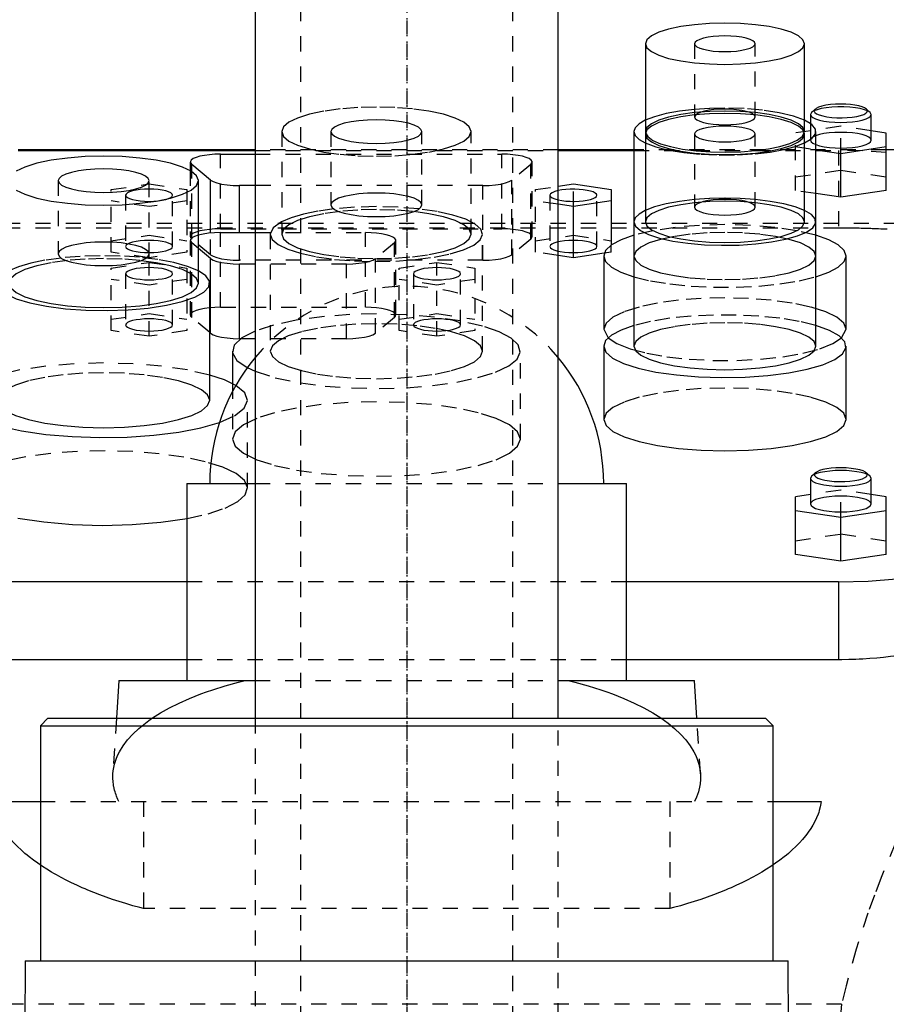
# Model space of a CAD drawing. Extents: x -105 to 105, y -97 to 359.
# Tile 7 of 9: x -26 to 32, y 194 to 259. Entities that reach past the tile are written whole.
import ezdxf

# ---------------------------------------------------------------- set-up
doc = ezdxf.new("R2010")
doc.units = 0
doc.linetypes.add('CENTER', pattern=[1.5, 0.45, -0.5, 0.05, -0.5])
doc.linetypes.add('DASHED', pattern=[2, 1, -1])
for name, color, linetype in [('AM_0', 7, 'CONTINUOUS'), ('AM_3', 7, 'DASHED'), ('AM_7', 7, 'CENTER')]:
    doc.layers.add(name, color=color, linetype=linetype)

msp = doc.modelspace()

# ---------------------------------------------------------------- linework, layer by layer
at = {"layer": 'AM_0', "color": 7, "linetype": 'CONTINUOUS'}
for p, q in [((-10, 296.5), (-10, 212.5)), ((10, 212.5), (10, 296.5)), ((15.75, 257.006), (15.75, 251.21)), ((26.25, 251.21), (26.25, 257.006)), ((26.723, 252.474), (26.65, 252.335)), ((26.65, 252.335), (26.65, 251.733)), ((26.964, 252.698), (26.723, 252.474)), ((30.577, 252.474), (30.336, 252.698)), ((30.65, 252.335), (30.577, 252.474)), ((30.65, 250.645), (30.65, 252.335)), ((15, 251.21), (15, 237.047)), ((15.75, 251.21), (15.759, 251.133)), ((15.75, 251.053), (15.75, 245.258)), ((26.241, 251.133), (26.25, 251.21)), ((26.25, 245.258), (26.25, 251.053)), ((27, 237.047), (27, 251.21)), ((31.65, 251.116), (30.65, 251.265)), ((31.65, 247.322), (31.65, 251.116)), ((28.65, 249.771), (31.65, 250.219)), ((-10, 250), (-25.65, 250)), ((-25.65, 249.97), (-10, 249.97)), ((-12.28, 249.72), (-10, 249.72)), ((15, 250), (10, 250)), ((10, 249.97), (15, 249.97)), ((27, 250.018), (28.65, 249.771)), ((28.65, 246.874), (28.65, 249.771)), ((39.86, 250), (31.65, 250)), ((-14.28, 249.202), (-14.28, 248.624)), ((-14.189, 248.568), (-14.189, 249.048)), ((-12.939, 248.013), (-14.189, 249.048)), ((-13.75, 241.211), (-13.75, 247.973)), ((-12.939, 244.515), (-12.939, 248.013)), ((-11.03, 244.544), (-11.03, 247.649)), ((-10, 247.649), (-11.03, 247.649)), ((10, 247.607), (11, 247.757)), ((11, 247.757), (13.5, 247.383)), ((13.5, 247.383), (13.5, 243.721)), ((28.65, 246.874), (27, 247.12)), ((31.65, 247.322), (28.65, 246.874)), ((11, 246.263), (10, 246.412)), ((13.5, 246.636), (11, 246.263)), ((11, 242.882), (11, 246.263)), ((-12.28, 244.544), (-10, 244.544)), ((-12.939, 242.836), (-13.75, 243.508)), ((11, 242.882), (10, 243.031)), ((13.032, 243.186), (11, 242.882)), ((13, 243), (13, 238.171)), ((29, 238.171), (29, 243)), ((-12.939, 237.91), (-12.939, 242.836)), ((-11.03, 237.547), (-11.03, 242.473)), ((-10, 242.473), (-11.03, 242.473)), ((-13, 233.484), (-13, 241.211)), ((-12.939, 237.91), (-13, 237.961)), ((13, 238.171), (13.297, 237.612)), ((28.703, 237.612), (29, 238.171)), ((-10.946, 237.547), (-11.03, 237.547)), ((-11.5, 236.719), (-11.5, 234.582)), ((13, 237.047), (13, 232.218)), ((29, 232.218), (29, 237.047)), ((26.723, 228.468), (26.65, 228.329)), ((26.65, 228.329), (26.65, 226.639)), ((26.964, 228.692), (26.723, 228.468)), ((30.577, 228.468), (30.336, 228.692)), ((30.65, 228.329), (30.577, 228.468)), ((30.65, 226.639), (30.65, 228.329)), ((-14.5, 228), (-14.5, 215)), ((-14.5, 228), (-10.009, 228)), ((10.009, 228), (14.5, 228)), ((14.5, 215), (14.5, 228)), ((26.65, 227.26), (25.65, 227.11)), ((25.65, 223.316), (25.65, 227.11)), ((31.65, 227.11), (30.65, 227.26)), ((31.65, 223.316), (31.65, 227.11)), ((25.65, 226.214), (28.65, 225.766)), ((28.65, 225.766), (31.65, 226.214)), ((28.65, 222.868), (28.65, 225.766)), ((28.65, 222.868), (25.65, 223.316)), ((31.65, 223.316), (28.65, 222.868)), ((-14.5, 221.5), (-28.5, 221.5)), ((28.5, 221.5), (14.5, 221.5)), ((28.5, 221.5), (28.5, 216.359)), ((-14.5, 216.359), (-28.5, 216.359)), ((28.5, 216.359), (14.5, 216.359)), ((-19, 215), (-19.156, 212.5)), ((-19, 215), (-10.011, 215)), ((10.011, 215), (19, 215)), ((19.156, 212.5), (19, 215)), ((-23.675, 212.5), (-24.175, 212)), ((-23.675, 212.5), (23.675, 212.5)), ((24.175, 212), (23.675, 212.5)), ((-24.175, 212), (-24.175, 196.5)), ((-24.175, 212), (24.175, 212)), ((24.175, 196.5), (24.175, 212)), ((-27.357, 207), (-24.189, 207)), ((24.189, 207), (27.357, 207)), ((-25.175, 196.5), (-25.431, 160.873)), ((-25.175, 196.5), (25.175, 196.5)), ((25.431, 160.873), (25.175, 196.5))]:
    msp.add_line(p, q, dxfattribs=at)
for points in [[(21, 258.365), (19.976, 258.339), (18.991, 258.261), (18.083, 258.136), (17.288, 257.967), (16.635, 257.761), (16.15, 257.526), (15.851, 257.271), (15.75, 257.006)], [(15.75, 257.006), (15.851, 256.741), (16.15, 256.486), (16.635, 256.251), (17.288, 256.045), (18.083, 255.876), (18.991, 255.751), (19.976, 255.673), (21, 255.647), (22.024, 255.673), (23.009, 255.751), (23.917, 255.876), (24.712, 256.045), (25.365, 256.251), (25.85, 256.486), (26.149, 256.741), (26.25, 257.006), (26.149, 257.271), (25.85, 257.526), (25.365, 257.761), (24.712, 257.967), (23.917, 258.136), (23.009, 258.261), (22.024, 258.339), (21, 258.365)], [(21, 257.524), (20.61, 257.514), (20.235, 257.484), (19.889, 257.436), (19.586, 257.372), (19.337, 257.294), (19.152, 257.204), (19.038, 257.107), (19, 257.006)], [(19, 257.006), (19.038, 256.905), (19.152, 256.808), (19.337, 256.718), (19.586, 256.64), (19.889, 256.576), (20.235, 256.528), (20.61, 256.498), (21, 256.488), (21.39, 256.498), (21.765, 256.528), (22.111, 256.576), (22.414, 256.64), (22.663, 256.718), (22.848, 256.808), (22.962, 256.905), (23, 257.006), (22.962, 257.107), (22.848, 257.204), (22.663, 257.294), (22.414, 257.372), (22.111, 257.436), (21.765, 257.484), (21.39, 257.514), (21, 257.524)], [(28.65, 253.029), (28.303, 253.02), (27.971, 252.994), (27.665, 252.951), (27.398, 252.893), (27.181, 252.822), (27.021, 252.742), (26.927, 252.655), (26.901, 252.566), (26.943, 252.476), (27.054, 252.391), (27.228, 252.312), (27.458, 252.245), (27.735, 252.19), (28.049, 252.151), (28.386, 252.129), (28.734, 252.124), (29.078, 252.137), (29.406, 252.168), (29.703, 252.215), (29.959, 252.276), (30.163, 252.349), (30.307, 252.431), (30.386, 252.519), (30.395, 252.609), (30.336, 252.698)], [(30.336, 252.698), (30.22, 252.776), (30.051, 252.848), (29.833, 252.91), (29.575, 252.961), (29.285, 252.998), (28.973, 253.022), (28.65, 253.029)], [(21, 252.412), (19.976, 252.386), (18.991, 252.309), (18.083, 252.183), (17.288, 252.014), (16.635, 251.808), (16.15, 251.573), (15.851, 251.318), (15.75, 251.053)], [(15.75, 251.053), (15.851, 250.788), (16.15, 250.533), (16.635, 250.298), (17.288, 250.092), (18.083, 249.923), (18.991, 249.798), (19.976, 249.72), (21, 249.694), (22.024, 249.72), (23.009, 249.798), (23.917, 249.923), (24.712, 250.092), (25.365, 250.298), (25.85, 250.533), (26.149, 250.788), (26.25, 251.053), (26.149, 251.318), (25.85, 251.573), (25.365, 251.808), (24.712, 252.014), (23.917, 252.183), (23.009, 252.309), (22.024, 252.386), (21, 252.412)], [(26.65, 252.335), (26.688, 252.234), (26.802, 252.137), (26.987, 252.047), (27.236, 251.969), (27.539, 251.904), (27.885, 251.857), (28.26, 251.827), (28.65, 251.817), (29.04, 251.827), (29.415, 251.857), (29.761, 251.904), (30.064, 251.969), (30.313, 252.047), (30.498, 252.137), (30.612, 252.234), (30.65, 252.335)], [(15.748, 251.961), (15.336, 251.723), (15.085, 251.47), (15, 251.21)], [(21, 251.571), (20.61, 251.561), (20.235, 251.531), (19.889, 251.484), (19.586, 251.419), (19.337, 251.341), (19.152, 251.251), (19.038, 251.154), (19, 251.053), (19.038, 250.952), (19.152, 250.855), (19.337, 250.766), (19.586, 250.687), (19.889, 250.623), (20.235, 250.575), (20.61, 250.545), (21, 250.536), (21.39, 250.545), (21.765, 250.575), (22.111, 250.623), (22.414, 250.687), (22.663, 250.766), (22.848, 250.855), (22.962, 250.952), (23, 251.053)], [(23, 251.053), (22.962, 251.154), (22.848, 251.251), (22.663, 251.341), (22.414, 251.419), (22.111, 251.484), (21.765, 251.531), (21.39, 251.561), (21, 251.571)], [(26.252, 250.46), (26.727, 250.747), (26.969, 251.054), (26.969, 251.367), (26.727, 251.673), (26.252, 251.961)], [(15, 251.21), (15.085, 250.95), (15.336, 250.698), (15.748, 250.46)], [(26.999, 250.352), (27.25, 250.275), (27.554, 250.211), (27.9, 250.165), (28.275, 250.136), (28.664, 250.127), (29.052, 250.137), (29.425, 250.167), (29.768, 250.215), (30.069, 250.28), (30.316, 250.358), (30.499, 250.447), (30.612, 250.544), (30.65, 250.645)], [(-25.774, 247.354), (-25.197, 247.074), (-24.419, 246.829), (-23.472, 246.628), (-22.392, 246.478), (-21.219, 246.386), (-20, 246.355), (-18.781, 246.386), (-17.608, 246.478), (-16.528, 246.628), (-15.581, 246.829), (-14.803, 247.074), (-14.226, 247.354), (-13.87, 247.657), (-13.75, 247.973), (-13.87, 248.288), (-14.226, 248.592), (-14.803, 248.871), (-15.581, 249.117), (-16.528, 249.318), (-17.608, 249.467), (-18.781, 249.559), (-20, 249.59), (-21.219, 249.559), (-22.392, 249.467), (-23.472, 249.318), (-24.419, 249.117), (-25.197, 248.871), (-25.774, 248.592)], [(-12.28, 249.72), (-12.652, 249.711), (-13.012, 249.684), (-13.346, 249.64), (-13.642, 249.581), (-13.891, 249.509), (-14.083, 249.426), (-14.213, 249.335), (-14.274, 249.239), (-14.266, 249.143), (-14.189, 249.048)], [(-12.939, 248.013), (-12.771, 247.912), (-12.526, 247.824), (-12.214, 247.75), (-11.85, 247.695), (-11.449, 247.661), (-11.03, 247.649)], [(12.55, 247.01), (12.522, 247.085), (12.44, 247.158), (12.307, 247.226), (12.126, 247.285), (11.906, 247.335), (11.653, 247.374), (11.376, 247.399), (11.086, 247.41), (10.794, 247.407), (10.508, 247.39), (10.24, 247.359), (9.999, 247.316)], [(9.999, 246.703), (10.24, 246.66), (10.508, 246.629), (10.794, 246.612), (11.086, 246.609), (11.376, 246.621), (11.653, 246.646), (11.906, 246.684), (12.126, 246.734), (12.307, 246.794), (12.44, 246.861), (12.522, 246.934), (12.55, 247.01)], [(15.748, 246.008), (15.336, 245.77), (15.085, 245.518), (15, 245.258)], [(15, 245.258), (15.11, 244.961), (15.437, 244.676), (15.967, 244.412), (16.683, 244.179), (17.556, 243.986), (18.557, 243.839), (19.647, 243.745), (20.787, 243.706), (21.934, 243.724), (23.047, 243.798), (24.085, 243.926), (25.01, 244.103), (25.788, 244.322), (26.39, 244.575), (26.794, 244.854), (26.985, 245.147), (26.956, 245.445), (26.709, 245.735), (26.252, 246.008)], [(15.75, 245.258), (15.851, 244.993), (16.15, 244.738), (16.635, 244.503), (17.288, 244.297), (18.083, 244.128), (18.991, 244.002), (19.976, 243.925), (21, 243.899), (22.024, 243.925), (23.009, 244.002), (23.917, 244.128), (24.712, 244.297), (25.365, 244.503), (25.85, 244.738), (26.149, 244.993), (26.25, 245.258)], [(-12.28, 244.544), (-12.69, 244.533), (-13.083, 244.5), (-13.442, 244.447), (-13.752, 244.376)], [(15, 244.37), (14.147, 244.068), (13.517, 243.732), (13.13, 243.372), (13, 243)], [(29, 243), (28.87, 243.372), (28.485, 243.731), (27.857, 244.067), (27.006, 244.368)], [(13, 243), (13.13, 242.629), (13.515, 242.269), (14.143, 241.933), (14.994, 241.632)], [(27.006, 241.632), (27.857, 241.933), (28.485, 242.269), (28.87, 242.629), (29, 243)], [(-12.939, 242.836), (-12.771, 242.736), (-12.526, 242.647), (-12.214, 242.574), (-11.85, 242.519), (-11.449, 242.485), (-11.03, 242.473)], [(-27, 241.211), (-26.86, 240.85), (-26.445, 240.504), (-25.772, 240.186), (-24.867, 239.909), (-23.768, 239.684), (-22.517, 239.521), (-21.166, 239.425), (-19.768, 239.4), (-18.38, 239.449), (-17.056, 239.568), (-15.85, 239.752), (-14.811, 239.995), (-13.979, 240.287), (-13.389, 240.616), (-13.063, 240.969), (-13.015, 241.331), (-13.247, 241.689), (-13.75, 242.027)], [(-26.25, 241.211), (-26.13, 240.896), (-25.774, 240.592), (-25.197, 240.313), (-24.419, 240.067), (-23.472, 239.866), (-22.392, 239.717), (-21.219, 239.625), (-20, 239.594), (-18.781, 239.625), (-17.608, 239.717), (-16.528, 239.866), (-15.581, 240.067), (-14.803, 240.313), (-14.226, 240.592), (-13.87, 240.896), (-13.75, 241.211)], [(-12.939, 237.91), (-12.771, 237.81), (-12.526, 237.721), (-12.214, 237.647), (-11.85, 237.592), (-11.449, 237.558), (-11.03, 237.547)], [(-10.005, 238.043), (-10.878, 237.594), (-11.38, 237.108), (-11.49, 236.606), (-11.202, 236.109), (-10.53, 235.637)], [(15, 238.417), (14.147, 238.115), (13.517, 237.779), (13.13, 237.419), (13, 237.047)], [(13, 237.047), (13.149, 236.65), (13.59, 236.267), (14.307, 235.913), (15.273, 235.602), (16.452, 235.344), (17.8, 235.15), (19.268, 235.026), (20.799, 234.977), (22.339, 235.006), (23.828, 235.11), (25.213, 235.287), (26.44, 235.529), (27.465, 235.828), (28.25, 236.172), (28.764, 236.548), (28.99, 236.943), (28.918, 237.342), (28.552, 237.731), (27.904, 238.093), (27, 238.417)], [(15, 237.047), (15.115, 236.744), (15.457, 236.453), (16.011, 236.184), (16.757, 235.949), (17.667, 235.756), (18.704, 235.613), (19.829, 235.524), (21, 235.494), (22.171, 235.524), (23.296, 235.613), (24.333, 235.756), (25.243, 235.949), (25.989, 236.184), (26.543, 236.453), (26.885, 236.744), (27, 237.047)], [(-11.278, 234.458), (-12.027, 234.821), (-13, 235.146)], [(-29.5, 233.484), (-29.324, 233.013), (-28.803, 232.559), (-27.955, 232.14), (-26.813, 231.77), (-25.418, 231.464), (-23.823, 231.233), (-22.086, 231.085), (-20.272, 231.026), (-18.447, 231.058), (-16.68, 231.18), (-15.037, 231.387), (-13.577, 231.672), (-12.355, 232.024)], [(-27, 233.484), (-26.865, 233.13), (-26.467, 232.791), (-25.82, 232.477), (-24.95, 232.203), (-23.889, 231.977), (-22.679, 231.81), (-21.366, 231.707), (-20, 231.672), (-18.634, 231.707), (-17.321, 231.81), (-16.111, 231.977), (-15.05, 232.203), (-14.18, 232.477), (-13.533, 232.791), (-13.135, 233.13), (-13, 233.484)], [(13, 232.218), (13.154, 231.814), (13.609, 231.426), (14.348, 231.068), (15.343, 230.754), (16.555, 230.496), (17.939, 230.305), (19.439, 230.187), (21, 230.147), (22.561, 230.187), (24.061, 230.305), (25.445, 230.496), (26.657, 230.754), (27.652, 231.068), (28.391, 231.426), (28.846, 231.814), (29, 232.218)], [(26.964, 228.692), (26.905, 228.603), (26.914, 228.513), (26.993, 228.426), (27.137, 228.343), (27.341, 228.27), (27.597, 228.209), (27.894, 228.162), (28.222, 228.132), (28.566, 228.118), (28.914, 228.123), (29.251, 228.146), (29.565, 228.185), (29.842, 228.239), (30.072, 228.307), (30.246, 228.385), (30.357, 228.471), (30.399, 228.56), (30.373, 228.65), (30.279, 228.737), (30.119, 228.817), (29.902, 228.887), (29.635, 228.945), (29.329, 228.988), (28.997, 229.015), (28.65, 229.024)], [(28.65, 229.024), (28.327, 229.016), (28.015, 228.993), (27.725, 228.955), (27.467, 228.905), (27.249, 228.842), (27.08, 228.771), (26.964, 228.692)], [(26.65, 228.329), (26.688, 228.228), (26.802, 228.131), (26.987, 228.042), (27.236, 227.963), (27.539, 227.899), (27.885, 227.851), (28.26, 227.822), (28.65, 227.812), (29.04, 227.822), (29.415, 227.851), (29.761, 227.899), (30.064, 227.963), (30.313, 228.042), (30.498, 228.131), (30.612, 228.228), (30.65, 228.329)], [(26.65, 226.639), (26.688, 226.538), (26.802, 226.441), (26.987, 226.351), (27.236, 226.273), (27.539, 226.209), (27.885, 226.161), (28.26, 226.131), (28.65, 226.121), (29.04, 226.131), (29.415, 226.161), (29.761, 226.209), (30.064, 226.273), (30.313, 226.351), (30.498, 226.441), (30.612, 226.538), (30.65, 226.639)], [(-25.656, 225.713), (-23.947, 225.452), (-22.065, 225.289), (-20.093, 225.23), (-18.117, 225.279), (-16.224, 225.432), (-14.495, 225.685)], [(28.5, 221.5), (30.451, 221.55), (32.327, 221.697), (34.056, 221.936), (35.571, 222.258), (36.815, 222.65), (37.739, 223.098), (38.308, 223.583), (38.5, 224.088)]]:
    msp.add_lwpolyline(points, dxfattribs=at)
msp.add_lwpolyline([(-17, 247.973), (-17.058, 248.124), (-17.228, 248.27), (-17.506, 248.404), (-17.879, 248.522), (-18.333, 248.618), (-18.852, 248.69), (-19.415, 248.734), (-20, 248.749), (-20.585, 248.734), (-21.148, 248.69), (-21.667, 248.618), (-22.121, 248.522), (-22.494, 248.404), (-22.772, 248.27), (-22.942, 248.124), (-23, 247.973), (-22.942, 247.821), (-22.772, 247.676), (-22.494, 247.541), (-22.121, 247.424), (-21.667, 247.327), (-21.148, 247.255), (-20.585, 247.211), (-20, 247.196), (-19.415, 247.211), (-18.852, 247.255), (-18.333, 247.327), (-17.879, 247.424), (-17.506, 247.541), (-17.228, 247.676), (-17.058, 247.821)], close=True, dxfattribs=at)
for points in [[(35.934, 217.5, 0), (35.78, 217.443, 0), (35.465, 217.333, 0), (35.133, 217.228, 0), (34.961, 217.176, 0), (34.783, 217.126, 0), (34.416, 217.029, 0), (34.033, 216.936, 0), (33.635, 216.85, 0), (33.223, 216.769, 0), (32.799, 216.695, 0), (32.584, 216.661, 0), (32.366, 216.628, 0), (31.923, 216.568, 0), (31.473, 216.516, 0), (31.018, 216.47, 0), (30.559, 216.433, 0), (30.098, 216.403, 0), (29.867, 216.391, 0), (29.637, 216.381, 0), (29.179, 216.367, 0), (28.725, 216.36, 0), (28.5, 216.359, 0)], [(-24.179, 202.821, 0), (-24.334, 202.928, 0), (-24.634, 203.144, 0), (-24.92, 203.364, 0), (-25.057, 203.475, 0), (-25.191, 203.587, 0), (-25.448, 203.813, 0), (-25.69, 204.042, 0), (-25.917, 204.273, 0), (-26.128, 204.507, 0), (-26.322, 204.742, 0), (-26.414, 204.86, 0), (-26.501, 204.978, 0), (-26.664, 205.216, 0), (-26.81, 205.454, 0), (-26.939, 205.693, 0), (-27.052, 205.932, 0), (-27.149, 206.171, 0), (-27.191, 206.29, 0), (-27.229, 206.409, 0), (-27.293, 206.646, 0), (-27.34, 206.882, 0), (-27.357, 207, 0)], [(27.357, 207, 0), (27.34, 206.882, 0), (27.293, 206.646, 0), (27.229, 206.409, 0), (27.191, 206.29, 0), (27.149, 206.171, 0), (27.052, 205.932, 0), (26.939, 205.693, 0), (26.81, 205.454, 0), (26.664, 205.216, 0), (26.501, 204.978, 0), (26.414, 204.86, 0), (26.322, 204.742, 0), (26.128, 204.507, 0), (25.917, 204.273, 0), (25.69, 204.042, 0), (25.448, 203.813, 0), (25.191, 203.587, 0), (25.057, 203.475, 0), (24.92, 203.364, 0), (24.634, 203.144, 0), (24.334, 202.928, 0), (24.179, 202.821, 0)]]:
    msp.add_polyline3d(points, dxfattribs=at)
for start, end in [(140.28486, 180), (0, 39.71514)]:
    msp.add_arc((0, 228), 13, start, end, dxfattribs=at)
at = {"layer": 'AM_3', "color": 6, "linetype": 'DASHED'}
for p, q in [((-7, 307.5), (-7, -77.5)), ((7, -77.5), (7, 307.5)), ((19, 257.006), (19, 252.176)), ((23, 252.176), (23, 257.006)), ((19.075, 252.317), (19, 252.176)), ((28.65, 251.564), (25.65, 251.116)), ((26.65, 251.733), (26.65, 250.645)), ((28.65, 249.771), (28.65, 251.564)), ((30.65, 251.265), (28.65, 251.564)), ((-8.25, 251.208), (-8.25, 244.446)), ((-5, 251.208), (-5, 246.378)), ((1, 246.378), (1, 251.208)), ((4.25, 244.446), (4.25, 251.208)), ((19, 251.053), (19, 246.224)), ((23, 246.224), (23, 251.053)), ((25.65, 247.322), (25.65, 251.116)), ((25.65, 250.219), (27, 250.018)), ((-12.28, 244.794), (-12.28, 249.72)), ((10, 250), (-10, 250)), ((-10, 249.97), (10, 249.97)), ((-10, 249.72), (6.28, 249.72)), ((6.28, 244.794), (6.28, 249.72)), ((31.65, 250), (15, 250)), ((15, 249.97), (28.5, 249.97)), ((28.5, 249.97), (28.5, 244.865)), ((8.189, 249.048), (6.939, 248.013)), ((8.189, 244.122), (8.189, 249.048)), ((8.28, 244.276), (8.28, 249.202)), ((-14.28, 248.624), (-14.28, 244.276)), ((-14.189, 244.122), (-14.189, 248.568)), ((25.65, 248.218), (28.65, 248.667)), ((28.65, 248.667), (31.65, 248.218)), ((-23, 247.973), (-23, 243.143)), ((-19.5, 247.383), (-17, 247.757)), ((-17, 242.882), (-17, 247.973)), ((-17, 247.757), (-14.5, 247.383)), ((5.03, 247.649), (-10, 247.649)), ((5.03, 242.723), (5.03, 247.649)), ((6.939, 243.086), (6.939, 248.013)), ((8.5, 247.383), (10, 247.607)), ((11, 246.263), (11, 247.757)), ((-19.5, 243.255), (-19.5, 247.383)), ((-18.55, 247.01), (-18.55, 243.629)), ((-15.45, 243.629), (-15.45, 247.01)), ((-14.5, 247.383), (-14.5, 243.255)), ((8.5, 243.255), (8.5, 247.383)), ((9.45, 247.01), (9.45, 243.629)), ((12.55, 243.629), (12.55, 247.01)), ((27, 247.12), (25.65, 247.322)), ((-17, 246.263), (-19.5, 246.636)), ((-14.5, 246.636), (-17, 246.263)), ((10, 246.412), (8.5, 246.636)), ((38.5, 245.15), (-38.5, 245.15)), ((-28.5, 244.865), (28.5, 244.865)), ((-19.5, 244.003), (-17, 244.376)), ((-17, 244.376), (-14.5, 244.003)), ((-12.939, 243.086), (-12.939, 244.515)), ((-12.28, 244.794), (6.28, 244.794)), ((-12.28, 239.617), (-12.28, 244.544)), ((-11.03, 242.723), (-11.03, 244.544)), ((-10, 244.544), (-2.72, 244.544)), ((-9, 244.446), (-9, 236.719)), ((-2.72, 239.617), (-2.72, 244.544)), ((5, 236.719), (5, 244.446)), ((8.5, 244.003), (11, 244.376)), ((11, 244.376), (13.5, 244.003)), ((-14.28, 244.026), (-14.28, 239.1)), ((-12.939, 243.086), (-14.189, 244.122)), ((-14.189, 238.945), (-14.189, 243.872)), ((-13.75, 243.508), (-14.189, 243.872)), ((-0.811, 243.872), (-2.061, 242.836)), ((-0.811, 238.945), (-0.811, 243.872)), ((-0.72, 239.1), (-0.72, 244.026)), ((8.189, 244.122), (6.939, 243.086)), ((13.5, 243.255), (13.5, 243.721)), ((-17, 242.882), (-19.5, 243.255)), ((-14.5, 243.255), (-17, 242.882)), ((10, 243.031), (8.5, 243.255)), ((13.5, 243.255), (13.032, 243.186)), ((-19.5, 242.207), (-17, 242.581)), ((-17, 242.581), (-14.5, 242.207)), ((-17, 237.706), (-17, 242.581)), ((5.03, 242.723), (-11.03, 242.723)), ((-3.97, 242.473), (-10, 242.473)), ((-3.97, 237.547), (-3.97, 242.473)), ((-2.061, 237.91), (-2.061, 242.836)), ((-0.5, 242.207), (2, 242.581)), ((2, 242.581), (4.5, 242.207)), ((2, 237.706), (2, 242.581)), ((-19.5, 238.079), (-19.5, 242.207)), ((-18.55, 241.833), (-18.55, 238.453)), ((-15.45, 238.453), (-15.45, 241.833)), ((-14.5, 242.207), (-14.5, 238.079)), ((-0.5, 238.079), (-0.5, 242.207)), ((0.45, 241.833), (0.45, 238.453)), ((3.55, 238.453), (3.55, 241.833)), ((4.5, 242.207), (4.5, 238.079)), ((-17, 241.086), (-19.5, 241.46)), ((-14.5, 241.46), (-17, 241.086)), ((2, 241.086), (-0.5, 241.46)), ((4.5, 241.46), (2, 241.086)), ((-19.5, 238.826), (-17, 239.2)), ((-17, 239.2), (-14.5, 238.826)), ((-12.28, 239.617), (-2.72, 239.617)), ((-0.5, 238.826), (2, 239.2)), ((2, 239.2), (4.5, 238.826)), ((-13, 237.961), (-14.189, 238.945)), ((-7.005, 238.809), (-7.295, 238.76)), ((-0.811, 238.945), (-2.061, 237.91)), ((-17, 237.706), (-19.5, 238.079)), ((-14.5, 238.079), (-17, 237.706)), ((2, 237.706), (-0.5, 238.079)), ((4.5, 238.079), (2, 237.706)), ((-3.97, 237.547), (-10.946, 237.547)), ((7.5, 230.924), (7.5, 236.719)), ((-10.53, 235.637), (-10.005, 235.395)), ((-11.5, 234.582), (-11.5, 230.924)), ((-10.5, 227.689), (-10.5, 233.484)), ((-10.009, 228), (10.009, 228)), ((28.65, 227.559), (26.65, 227.26)), ((28.65, 225.766), (28.65, 227.559)), ((30.65, 227.26), (28.65, 227.559)), ((25.65, 224.213), (28.65, 224.661)), ((28.65, 224.661), (31.65, 224.213)), ((14.5, 221.5), (-14.5, 221.5)), ((14.5, 216.359), (-14.5, 216.359)), ((-10.011, 215), (10.011, 215)), ((-19.156, 212.5), (-19.386, 208.83)), ((-10, 212.5), (-10, -25.3)), ((10, -25.3), (10, 212.5)), ((19.386, 208.83), (19.156, 212.5)), ((-24.189, 207), (24.189, 207)), ((-17.375, 207), (-17.375, 199.939)), ((17.375, 207), (17.375, 199.939)), ((17.375, 199.939), (-17.375, 199.939)), ((28.705, 193.625), (-28.705, 193.625))]:
    msp.add_line(p, q, dxfattribs=at)
for points in [[(4.25, 251.208), (4.13, 251.524), (3.774, 251.827), (3.197, 252.107), (2.419, 252.352), (1.472, 252.553), (0.392, 252.702), (-0.781, 252.794), (-2, 252.826), (-3.219, 252.794), (-4.392, 252.702), (-5.472, 252.553), (-6.419, 252.352), (-7.197, 252.107), (-7.774, 251.827), (-8.13, 251.524), (-8.25, 251.208), (-8.13, 250.892), (-7.774, 250.589), (-7.197, 250.309), (-6.419, 250.064), (-5.472, 249.863), (-4.392, 249.713), (-3.219, 249.621), (-2, 249.59), (-0.781, 249.621), (0.392, 249.713), (1.472, 249.863), (2.419, 250.064), (3.197, 250.309), (3.774, 250.589), (4.13, 250.892)], [(1, 251.208), (0.942, 251.359), (0.772, 251.505), (0.494, 251.639), (0.121, 251.757), (-0.333, 251.854), (-0.852, 251.925), (-1.415, 251.969), (-2, 251.984), (-2.585, 251.969), (-3.148, 251.925), (-3.667, 251.854), (-4.121, 251.757), (-4.494, 251.639), (-4.772, 251.505), (-4.942, 251.359), (-5, 251.208), (-4.942, 251.056), (-4.772, 250.911), (-4.494, 250.777), (-4.121, 250.659), (-3.667, 250.562), (-3.148, 250.491), (-2.585, 250.446), (-2, 250.431), (-1.415, 250.446), (-0.852, 250.491), (-0.333, 250.562), (0.121, 250.659), (0.494, 250.777), (0.772, 250.911), (0.942, 251.056)], [(1, 246.378), (0.942, 246.53), (0.772, 246.675), (0.494, 246.81), (0.121, 246.927), (-0.333, 247.024), (-0.852, 247.096), (-1.415, 247.14), (-2, 247.155), (-2.585, 247.14), (-3.148, 247.096), (-3.667, 247.024), (-4.121, 246.927), (-4.494, 246.81), (-4.772, 246.675), (-4.942, 246.53), (-5, 246.378), (-4.942, 246.227), (-4.772, 246.081), (-4.494, 245.947), (-4.121, 245.829), (-3.667, 245.733), (-3.148, 245.661), (-2.585, 245.617), (-2, 245.602), (-1.415, 245.617), (-0.852, 245.661), (-0.333, 245.733), (0.121, 245.829), (0.494, 245.947), (0.772, 246.081), (0.942, 246.227)], [(4.25, 244.446), (4.13, 244.762), (3.774, 245.066), (3.197, 245.345), (2.419, 245.59), (1.472, 245.791), (0.392, 245.941), (-0.781, 246.033), (-2, 246.064), (-3.219, 246.033), (-4.392, 245.941), (-5.472, 245.791), (-6.419, 245.59), (-7.197, 245.345), (-7.774, 245.066), (-8.13, 244.762), (-8.25, 244.446), (-8.13, 244.131), (-7.774, 243.827), (-7.197, 243.548), (-6.419, 243.303), (-5.472, 243.101), (-4.392, 242.952), (-3.219, 242.86), (-2, 242.829), (-0.781, 242.86), (0.392, 242.952), (1.472, 243.101), (2.419, 243.303), (3.197, 243.548), (3.774, 243.827), (4.13, 244.131)], [(-17, 243.143), (-17.058, 243.295), (-17.228, 243.44), (-17.506, 243.574), (-17.879, 243.692), (-18.333, 243.789), (-18.852, 243.86), (-19.415, 243.905), (-20, 243.92), (-20.585, 243.905), (-21.148, 243.86), (-21.667, 243.789), (-22.121, 243.692), (-22.494, 243.574), (-22.772, 243.44), (-22.942, 243.295), (-23, 243.143), (-22.942, 242.992), (-22.772, 242.846), (-22.494, 242.712), (-22.121, 242.594), (-21.667, 242.497), (-21.148, 242.426), (-20.585, 242.382), (-20, 242.367), (-19.415, 242.382), (-18.852, 242.426), (-18.333, 242.497), (-17.879, 242.594), (-17.506, 242.712), (-17.228, 242.846), (-17.058, 242.992)], [(-15.45, 243.629), (-15.48, 243.707), (-15.568, 243.783), (-15.711, 243.852), (-15.904, 243.913), (-16.139, 243.963), (-16.407, 244), (-16.698, 244.022), (-17, 244.03), (-17.302, 244.022), (-17.593, 244), (-17.861, 243.963), (-18.096, 243.913), (-18.289, 243.852), (-18.432, 243.783), (-18.52, 243.707), (-18.55, 243.629), (-18.52, 243.551), (-18.432, 243.476), (-18.289, 243.406), (-18.096, 243.345), (-17.861, 243.295), (-17.593, 243.258), (-17.302, 243.236), (-17, 243.228), (-16.698, 243.236), (-16.407, 243.258), (-16.139, 243.295), (-15.904, 243.345), (-15.711, 243.406), (-15.568, 243.476), (-15.48, 243.551)], [(-15.45, 238.453), (-15.48, 238.531), (-15.568, 238.606), (-15.711, 238.676), (-15.904, 238.736), (-16.139, 238.786), (-16.407, 238.823), (-16.698, 238.846), (-17, 238.854), (-17.302, 238.846), (-17.593, 238.823), (-17.861, 238.786), (-18.096, 238.736), (-18.289, 238.676), (-18.432, 238.606), (-18.52, 238.531), (-18.55, 238.453), (-18.52, 238.374), (-18.432, 238.299), (-18.289, 238.23), (-18.096, 238.169), (-17.861, 238.119), (-17.593, 238.082), (-17.302, 238.059), (-17, 238.051), (-16.698, 238.059), (-16.407, 238.082), (-16.139, 238.119), (-15.904, 238.169), (-15.711, 238.23), (-15.568, 238.299), (-15.48, 238.374)], [(5, 236.719), (4.865, 237.073), (4.467, 237.412), (3.82, 237.726), (2.95, 238), (1.889, 238.225), (0.679, 238.393), (-0.634, 238.496), (-2, 238.531), (-3.366, 238.496), (-4.679, 238.393), (-5.889, 238.225), (-6.95, 238), (-7.82, 237.726), (-8.467, 237.412), (-8.865, 237.073), (-9, 236.719), (-8.865, 236.366), (-8.467, 236.026), (-7.82, 235.713), (-6.95, 235.438), (-5.889, 235.213), (-4.679, 235.045), (-3.366, 234.942), (-2, 234.907), (-0.634, 234.942), (0.679, 235.045), (1.889, 235.213), (2.95, 235.438), (3.82, 235.713), (4.467, 236.026), (4.865, 236.366)], [(3.55, 238.453), (3.52, 238.531), (3.432, 238.606), (3.289, 238.676), (3.096, 238.736), (2.861, 238.786), (2.593, 238.823), (2.302, 238.846), (2, 238.854), (1.698, 238.846), (1.407, 238.823), (1.139, 238.786), (0.904, 238.736), (0.711, 238.676), (0.568, 238.606), (0.48, 238.531), (0.45, 238.453), (0.48, 238.374), (0.568, 238.299), (0.711, 238.23), (0.904, 238.169), (1.139, 238.119), (1.407, 238.082), (1.698, 238.059), (2, 238.051), (2.302, 238.059), (2.593, 238.082), (2.861, 238.119), (3.096, 238.169), (3.289, 238.23), (3.432, 238.299), (3.52, 238.374)], [(-11.5, 230.924), (-11.317, 230.444), (-10.777, 229.983), (-9.899, 229.558), (-8.718, 229.185), (-7.278, 228.879), (-5.635, 228.652), (-3.853, 228.512), (-2, 228.465), (-0.147, 228.512), (1.635, 228.652), (3.278, 228.879), (4.718, 229.185), (5.899, 229.558), (6.777, 229.983), (7.317, 230.444), (7.5, 230.924), (7.317, 231.404), (6.777, 231.865), (5.899, 232.29), (4.718, 232.662), (3.278, 232.968), (1.635, 233.195), (-0.147, 233.335), (-2, 233.383), (-3.853, 233.335), (-5.635, 233.195), (-7.278, 232.968), (-8.718, 232.662), (-9.899, 232.29), (-10.777, 231.865), (-11.317, 231.404)]]:
    msp.add_lwpolyline(points, close=True, dxfattribs=at)
for points in [[(21, 252.763), (19.984, 252.741), (18.998, 252.674)], [(26.252, 251.961), (25.52, 252.232), (24.582, 252.456), (23.482, 252.624), (22.27, 252.728), (21, 252.763)], [(30.577, 252.474), (30.432, 252.57), (30.216, 252.657), (29.938, 252.731), (29.609, 252.789), (29.241, 252.829), (28.85, 252.85), (28.45, 252.85), (28.059, 252.829), (27.691, 252.789), (27.362, 252.731), (27.084, 252.657), (26.868, 252.57), (26.723, 252.474)], [(18.998, 252.674), (18.01, 252.557), (17.12, 252.395), (16.357, 252.194), (15.748, 251.961)], [(26.25, 251.21), (26.149, 251.476), (25.85, 251.73), (25.365, 251.965), (24.712, 252.171), (23.917, 252.34), (23.009, 252.466), (22.024, 252.543), (21, 252.569), (19.976, 252.543), (18.991, 252.466), (18.083, 252.34), (17.288, 252.171), (16.635, 251.965), (16.15, 251.73), (15.851, 251.476), (15.75, 251.21)], [(19, 252.176), (19.038, 252.075), (19.152, 251.978), (19.337, 251.889), (19.586, 251.81), (19.889, 251.746), (20.235, 251.698), (20.61, 251.669), (21, 251.659), (21.39, 251.669), (21.765, 251.698), (22.111, 251.746), (22.414, 251.81), (22.663, 251.889), (22.848, 251.978), (22.962, 252.075), (23, 252.176)], [(21, 252.694), (20.632, 252.685), (20.276, 252.659), (19.945, 252.616), (19.65, 252.558), (19.402, 252.487), (19.208, 252.406), (19.075, 252.317)], [(23, 252.176), (22.962, 252.277), (22.848, 252.374), (22.663, 252.464), (22.414, 252.542), (22.111, 252.607), (21.765, 252.655), (21.39, 252.684), (21, 252.694)], [(15.759, 251.133), (15.91, 250.877), (16.246, 250.634), (16.753, 250.412), (17.414, 250.218), (18.205, 250.06), (19.097, 249.944), (20.057, 249.874), (21.052, 249.852), (22.045, 249.879), (23, 249.954)], [(23, 249.954), (23.868, 250.072), (24.636, 250.23), (25.277, 250.423), (25.769, 250.642), (26.094, 250.882), (26.241, 251.133)], [(28.65, 251.162), (28.26, 251.152), (27.885, 251.123), (27.539, 251.075), (27.236, 251.011), (26.987, 250.932), (26.802, 250.843), (26.688, 250.746), (26.65, 250.645)], [(30.65, 250.645), (30.612, 250.746), (30.498, 250.843), (30.313, 250.932), (30.064, 251.011), (29.761, 251.075), (29.415, 251.123), (29.04, 251.152), (28.65, 251.162)], [(15.748, 250.46), (16.432, 250.204), (17.301, 249.988), (18.318, 249.821), (19.443, 249.711), (20.631, 249.66), (21.833, 249.673), (23.002, 249.747)], [(23.002, 249.747), (23.99, 249.864), (24.88, 250.026), (25.643, 250.227), (26.252, 250.46)], [(26.65, 250.645), (26.69, 250.542), (26.808, 250.443), (26.999, 250.352)], [(8.189, 249.048), (8.266, 249.143), (8.274, 249.239), (8.213, 249.335), (8.083, 249.426), (7.891, 249.509), (7.642, 249.581), (7.346, 249.64), (7.012, 249.684), (6.652, 249.711), (6.28, 249.72)], [(31.653, 249.838), (30.097, 249.937), (28.5, 249.97)], [(5.03, 247.649), (5.449, 247.661), (5.85, 247.695), (6.214, 247.75), (6.526, 247.824), (6.771, 247.912), (6.939, 248.013)], [(-17, 247.411), (-17.302, 247.403), (-17.593, 247.38), (-17.861, 247.343), (-18.096, 247.293), (-18.289, 247.233), (-18.432, 247.163), (-18.52, 247.088), (-18.55, 247.01)], [(-18.55, 247.01), (-18.52, 246.932), (-18.432, 246.856), (-18.289, 246.787), (-18.096, 246.726), (-17.861, 246.676), (-17.593, 246.639), (-17.302, 246.616), (-17, 246.609)], [(-17, 246.609), (-16.698, 246.616), (-16.407, 246.639), (-16.139, 246.676), (-15.904, 246.726), (-15.711, 246.787), (-15.568, 246.856), (-15.48, 246.932), (-15.45, 247.01), (-15.48, 247.088), (-15.568, 247.163), (-15.711, 247.233), (-15.904, 247.293), (-16.139, 247.343), (-16.407, 247.38), (-16.698, 247.403), (-17, 247.411)], [(9.999, 247.316), (9.768, 247.253), (9.594, 247.179), (9.486, 247.096), (9.45, 247.01)], [(9.45, 247.01), (9.486, 246.923), (9.594, 246.841), (9.768, 246.766), (9.999, 246.703)], [(-2, 246.258), (-3.436, 246.22), (-4.812, 246.106)], [(0.812, 246.106), (-0.564, 246.22), (-2, 246.258)], [(18.998, 246.721), (18.01, 246.604), (17.12, 246.442), (16.357, 246.241), (15.748, 246.008)], [(21, 246.616), (19.976, 246.59), (18.991, 246.513), (18.083, 246.387), (17.288, 246.218), (16.635, 246.013), (16.15, 245.778), (15.851, 245.523), (15.75, 245.258)], [(21, 246.811), (19.984, 246.788), (18.998, 246.721)], [(21, 246.741), (20.61, 246.731), (20.235, 246.702), (19.889, 246.654), (19.586, 246.59), (19.337, 246.511), (19.152, 246.422), (19.038, 246.325), (19, 246.224)], [(23.002, 246.721), (22.016, 246.788), (21, 246.811)], [(23, 246.224), (22.962, 246.325), (22.848, 246.422), (22.663, 246.511), (22.414, 246.59), (22.111, 246.654), (21.765, 246.702), (21.39, 246.731), (21, 246.741)], [(26.25, 245.258), (26.149, 245.523), (25.85, 245.778), (25.365, 246.013), (24.712, 246.218), (23.917, 246.387), (23.009, 246.513), (22.024, 246.59), (21, 246.616)], [(26.252, 246.008), (25.643, 246.241), (24.88, 246.442), (23.99, 246.604), (23.002, 246.721)], [(-4.812, 246.106), (-5.873, 245.956), (-6.818, 245.761), (-7.62, 245.527), (-8.254, 245.26)], [(-7.002, 243.179), (-5.954, 242.951), (-4.754, 242.781), (-3.45, 242.674), (-2.09, 242.635), (-0.726, 242.665), (0.588, 242.763), (1.804, 242.926), (2.875, 243.146), (3.759, 243.417), (4.423, 243.726), (4.842, 244.063), (4.999, 244.415), (4.889, 244.768), (4.515, 245.109), (3.893, 245.424), (3.045, 245.702), (2.005, 245.932), (0.812, 246.106)], [(19, 246.224), (19.038, 246.123), (19.152, 246.025), (19.337, 245.936), (19.586, 245.857), (19.889, 245.793), (20.235, 245.745), (20.61, 245.716), (21, 245.706), (21.39, 245.716), (21.765, 245.745), (22.111, 245.793), (22.414, 245.857), (22.663, 245.936), (22.848, 246.025), (22.962, 246.123), (23, 246.224)], [(-8.254, 245.26), (-8.811, 244.865), (-9, 244.446)], [(21, 245.071), (19.317, 245.024), (17.708, 244.887), (16.248, 244.666), (15, 244.37)], [(27.006, 244.368), (25.757, 244.665), (24.295, 244.887), (22.686, 245.024), (21, 245.071)], [(-12.28, 244.794), (-12.652, 244.785), (-13.012, 244.758), (-13.346, 244.714), (-13.642, 244.655), (-13.891, 244.583), (-14.083, 244.5), (-14.213, 244.409), (-14.274, 244.313), (-14.266, 244.216), (-14.189, 244.122)], [(-13.752, 244.376), (-14.001, 244.29), (-14.175, 244.191), (-14.266, 244.086), (-14.271, 243.978), (-14.189, 243.872)], [(-9, 244.446), (-8.869, 244.098), (-8.481, 243.762), (-7.851, 243.452), (-7.002, 243.179)], [(-0.811, 243.872), (-0.734, 243.966), (-0.726, 244.063), (-0.787, 244.159), (-0.917, 244.249), (-1.109, 244.333), (-1.358, 244.405), (-1.654, 244.464), (-1.988, 244.508), (-2.348, 244.534), (-2.72, 244.544)], [(8.189, 244.122), (8.266, 244.216), (8.274, 244.313), (8.213, 244.409), (8.083, 244.5), (7.891, 244.583), (7.642, 244.655), (7.346, 244.714), (7.012, 244.758), (6.652, 244.785), (6.28, 244.794)], [(21, 244.553), (19.829, 244.523), (18.704, 244.435), (17.667, 244.291), (16.757, 244.098), (16.011, 243.863), (15.457, 243.594), (15.115, 243.303), (15, 243)], [(15, 243), (15.115, 242.697), (15.457, 242.406), (16.011, 242.137), (16.757, 241.902), (17.667, 241.709), (18.704, 241.565), (19.829, 241.477), (21, 241.447), (22.171, 241.477), (23.296, 241.565), (24.333, 241.709), (25.243, 241.902), (25.989, 242.137), (26.543, 242.406), (26.885, 242.697), (27, 243), (26.885, 243.303), (26.543, 243.594), (25.989, 243.863), (25.243, 244.098), (24.333, 244.291), (23.296, 244.435), (22.171, 244.523), (21, 244.553)], [(12.55, 243.629), (12.52, 243.707), (12.432, 243.783), (12.289, 243.852), (12.096, 243.913), (11.861, 243.963), (11.593, 244), (11.302, 244.022), (11, 244.03), (10.698, 244.022), (10.407, 244), (10.139, 243.963), (9.904, 243.913), (9.711, 243.852), (9.568, 243.783), (9.48, 243.707), (9.45, 243.629)], [(-13.75, 242.027), (-14.456, 242.317), (-15.361, 242.568), (-16.432, 242.77), (-17.632, 242.916), (-18.916, 243.001), (-20.239, 243.022), (-21.553, 242.978), (-22.812, 242.87)], [(-12.939, 243.086), (-12.771, 242.986), (-12.526, 242.897), (-12.214, 242.824), (-11.85, 242.769), (-11.449, 242.735), (-11.03, 242.723)], [(5.03, 242.723), (5.449, 242.735), (5.85, 242.769), (6.214, 242.824), (6.526, 242.897), (6.771, 242.986), (6.939, 243.086)], [(9.45, 243.629), (9.48, 243.551), (9.568, 243.476), (9.711, 243.406), (9.904, 243.345), (10.139, 243.295), (10.407, 243.258), (10.698, 243.236), (11, 243.228), (11.302, 243.236), (11.593, 243.258), (11.861, 243.295), (12.096, 243.345), (12.289, 243.406), (12.432, 243.476), (12.52, 243.551), (12.55, 243.629)], [(-22.812, 242.87), (-23.871, 242.721), (-24.815, 242.526), (-25.616, 242.293), (-26.25, 242.027)], [(-20, 242.829), (-21.219, 242.798), (-22.392, 242.706), (-23.472, 242.556), (-24.419, 242.355), (-25.197, 242.11), (-25.774, 241.83), (-26.13, 241.527), (-26.25, 241.211)], [(-13.75, 241.211), (-13.87, 241.527), (-14.226, 241.83), (-14.803, 242.11), (-15.581, 242.355), (-16.528, 242.556), (-17.608, 242.706), (-18.781, 242.798), (-20, 242.829)], [(-3.97, 242.473), (-3.551, 242.485), (-3.15, 242.519), (-2.786, 242.574), (-2.474, 242.647), (-2.229, 242.736), (-2.061, 242.836)], [(-15.45, 241.833), (-15.48, 241.912), (-15.568, 241.987), (-15.711, 242.056), (-15.904, 242.117), (-16.139, 242.167), (-16.407, 242.204), (-16.698, 242.227), (-17, 242.235), (-17.302, 242.227), (-17.593, 242.204), (-17.861, 242.167), (-18.096, 242.117), (-18.289, 242.056), (-18.432, 241.987), (-18.52, 241.912), (-18.55, 241.833)], [(-18.55, 241.833), (-18.52, 241.755), (-18.432, 241.68), (-18.289, 241.611), (-18.096, 241.55), (-17.861, 241.5), (-17.593, 241.463), (-17.302, 241.44), (-17, 241.432), (-16.698, 241.44), (-16.407, 241.463), (-16.139, 241.5), (-15.904, 241.55), (-15.711, 241.611), (-15.568, 241.68), (-15.48, 241.755), (-15.45, 241.833)], [(3.55, 241.833), (3.52, 241.912), (3.432, 241.987), (3.289, 242.056), (3.096, 242.117), (2.861, 242.167), (2.593, 242.204), (2.302, 242.227), (2, 242.235), (1.698, 242.227), (1.407, 242.204), (1.139, 242.167), (0.904, 242.117), (0.711, 242.056), (0.568, 241.987), (0.48, 241.912), (0.45, 241.833)], [(0.45, 241.833), (0.48, 241.755), (0.568, 241.68), (0.711, 241.611), (0.904, 241.55), (1.139, 241.5), (1.407, 241.463), (1.698, 241.44), (2, 241.432), (2.302, 241.44), (2.593, 241.463), (2.861, 241.5), (3.096, 241.55), (3.289, 241.611), (3.432, 241.68), (3.52, 241.755), (3.55, 241.833)], [(14.994, 241.632), (16.092, 241.365), (17.365, 241.156), (18.766, 241.012), (20.246, 240.939), (21.754, 240.939), (23.234, 241.012), (24.635, 241.156), (25.908, 241.365), (27.006, 241.632)], [(29, 238.171), (28.846, 238.575), (28.391, 238.963), (27.652, 239.321), (26.657, 239.635), (25.445, 239.892), (24.061, 240.084), (22.561, 240.202), (21, 240.241), (19.439, 240.202), (17.939, 240.084), (16.555, 239.892), (15.343, 239.635), (14.348, 239.321), (13.609, 238.963), (13.154, 238.575), (13, 238.171)], [(-12.28, 239.617), (-12.652, 239.608), (-13.012, 239.581), (-13.346, 239.538), (-13.642, 239.479), (-13.891, 239.406), (-14.083, 239.323), (-14.213, 239.232), (-14.274, 239.137), (-14.266, 239.04), (-14.189, 238.945)], [(-2, 239.178), (-3.747, 239.136), (-5.435, 239.012), (-7.005, 238.809)], [(-0.811, 238.945), (-0.734, 239.04), (-0.726, 239.137), (-0.787, 239.232), (-0.917, 239.323), (-1.109, 239.406), (-1.358, 239.479), (-1.654, 239.538), (-1.988, 239.581), (-2.348, 239.608), (-2.72, 239.617)], [(5.007, 238.379), (3.536, 238.717), (1.828, 238.969), (-0.044, 239.125), (-2, 239.178)], [(27, 238.417), (25.902, 238.683), (24.631, 238.892), (23.232, 239.036), (21.753, 239.109), (20.247, 239.109), (18.768, 239.036), (17.369, 238.892), (16.098, 238.683), (15, 238.417)], [(-7.295, 238.76), (-8.793, 238.438), (-10.005, 238.043)], [(21, 238.6), (19.829, 238.57), (18.704, 238.482), (17.667, 238.338), (16.757, 238.145), (16.011, 237.91), (15.457, 237.642), (15.115, 237.35), (15, 237.047)], [(27, 237.047), (26.885, 237.35), (26.543, 237.642), (25.989, 237.91), (25.243, 238.145), (24.333, 238.338), (23.296, 238.482), (22.171, 238.57), (21, 238.6)], [(-7.005, 234.629), (-5.38, 234.421), (-3.632, 234.297), (-1.824, 234.261), (-0.023, 234.314), (1.706, 234.455), (3.3, 234.679), (4.702, 234.976), (5.859, 235.338), (6.73, 235.749), (7.283, 236.196), (7.497, 236.662), (7.366, 237.13), (6.894, 237.583), (6.098, 238.005), (5.007, 238.379)], [(-3.97, 237.547), (-3.551, 237.558), (-3.15, 237.592), (-2.786, 237.647), (-2.474, 237.721), (-2.229, 237.81), (-2.061, 237.91)], [(13.297, 237.612), (13.878, 237.228), (14.742, 236.881), (15.854, 236.585), (17.171, 236.353), (18.64, 236.192), (20.203, 236.111), (21.797, 236.111), (23.36, 236.192), (24.829, 236.353), (26.146, 236.585), (27.258, 236.881), (28.122, 237.228), (28.703, 237.612)], [(-13, 235.146), (-14.47, 235.483), (-16.177, 235.735), (-18.047, 235.89), (-20, 235.943), (-21.953, 235.89), (-23.823, 235.735), (-25.53, 235.483), (-27, 235.146)], [(-20, 235.296), (-21.366, 235.261), (-22.679, 235.158), (-23.889, 234.99), (-24.95, 234.765), (-25.82, 234.49), (-26.467, 234.177), (-26.865, 233.837), (-27, 233.484)], [(-13, 233.484), (-13.135, 233.837), (-13.533, 234.177), (-14.18, 234.49), (-15.05, 234.765), (-16.111, 234.99), (-17.321, 235.158), (-18.634, 235.261), (-20, 235.296)], [(-10.005, 235.395), (-8.671, 234.969), (-7.005, 234.629)], [(-12.355, 232.024), (-11.353, 232.466), (-10.726, 232.951), (-10.5, 233.46), (-10.687, 233.969), (-11.278, 234.458)], [(29, 232.218), (28.846, 232.622), (28.391, 233.01), (27.652, 233.368), (26.657, 233.682), (25.445, 233.94), (24.061, 234.131), (22.561, 234.249), (21, 234.288), (19.439, 234.249), (17.939, 234.131), (16.555, 233.94), (15.343, 233.682), (14.348, 233.368), (13.609, 233.01), (13.154, 232.622), (13, 232.218)], [(-14.495, 225.685), (-13.11, 225.996), (-11.981, 226.37), (-11.152, 226.793), (-10.652, 227.25), (-10.501, 227.723), (-10.704, 228.195), (-11.253, 228.648), (-12.128, 229.065), (-13.297, 229.431), (-14.715, 229.732), (-16.331, 229.957), (-18.083, 230.097), (-19.907, 230.147), (-21.734, 230.106), (-23.496, 229.975), (-25.129, 229.758), (-26.57, 229.465)], [(28.65, 228.847), (28.281, 228.838), (27.924, 228.812), (27.593, 228.769), (27.298, 228.711), (27.049, 228.64), (26.855, 228.558), (26.723, 228.468)], [(30.577, 228.468), (30.445, 228.558), (30.251, 228.64), (30.002, 228.711), (29.707, 228.769), (29.376, 228.812), (29.019, 228.838), (28.65, 228.847)], [(28.65, 227.157), (28.26, 227.147), (27.885, 227.117), (27.539, 227.069), (27.236, 227.005), (26.987, 226.927), (26.802, 226.837), (26.688, 226.74), (26.65, 226.639)], [(30.65, 226.639), (30.612, 226.74), (30.498, 226.837), (30.313, 226.927), (30.064, 227.005), (29.761, 227.069), (29.415, 227.117), (29.04, 227.147), (28.65, 227.157)]]:
    msp.add_lwpolyline(points, dxfattribs=at)
for points in [[(28.5, 244.865, 0), (28.57, 244.865, 0), (28.711, 244.864, 0), (28.852, 244.864, 0), (28.922, 244.863, 0), (28.993, 244.863, 0), (29.136, 244.862, 0), (29.278, 244.86, 0), (29.421, 244.858, 0), (29.564, 244.856, 0), (29.708, 244.854, 0), (29.78, 244.852, 0), (29.852, 244.851, 0), (29.995, 244.847, 0), (30.139, 244.844, 0), (30.283, 244.84, 0), (30.427, 244.836, 0), (30.571, 244.832, 0), (30.642, 244.829, 0), (30.714, 244.827, 0), (30.857, 244.822, 0), (31.001, 244.816, 0), (31.072, 244.813, 0), (31.143, 244.81, 0), (31.285, 244.804, 0), (31.427, 244.798, 0), (31.498, 244.794, 0), (31.568, 244.791, 0), (31.709, 244.784, 0)], [(47.528, 231.394, 0), (47.006, 230.543, 0), (45.931, 228.798, 0), (44.821, 226.999, 0), (44.254, 226.079, 0), (43.681, 225.147, 0), (42.519, 223.247, 0), (41.34, 221.3, 0), (40.152, 219.308, 0), (38.962, 217.275, 0), (37.778, 215.203, 0), (37.191, 214.152, 0), (36.609, 213.092, 0), (35.462, 210.944, 0), (34.348, 208.759, 0), (33.277, 206.538, 0), (32.26, 204.28, 0), (31.309, 201.984, 0), (30.863, 200.822, 0), (30.438, 199.649, 0), (29.661, 197.273, 0), (28.993, 194.853, 0), (28.705, 193.625, 0)], [(-19.386, 208.83, 0), (-19.366, 209.041, 0), (-19.284, 209.46, 0), (-19.148, 209.874, 0), (-19.06, 210.079, 0), (-18.958, 210.283, 0), (-18.715, 210.684, 0), (-18.42, 211.076, 0), (-18.075, 211.457, 0), (-17.683, 211.827, 0), (-17.246, 212.183, 0), (-17.012, 212.355, 0), (-16.767, 212.525, 0), (-16.238, 212.859, 0), (-15.654, 213.186, 0), (-15.017, 213.504, 0), (-14.328, 213.81, 0), (-13.589, 214.103, 0), (-13.202, 214.244, 0), (-12.804, 214.381, 0), (-11.975, 214.642, 0), (-11.106, 214.885, 0), (-10.658, 215, 0)], [(10.658, 215, 0), (11.106, 214.885, 0), (11.975, 214.642, 0), (12.804, 214.381, 0), (13.202, 214.244, 0), (13.589, 214.103, 0), (14.328, 213.81, 0), (15.017, 213.504, 0), (15.654, 213.186, 0), (16.238, 212.859, 0), (16.767, 212.525, 0), (17.012, 212.355, 0), (17.246, 212.183, 0), (17.683, 211.827, 0), (18.075, 211.457, 0), (18.42, 211.076, 0), (18.715, 210.684, 0), (18.958, 210.283, 0), (19.06, 210.079, 0), (19.148, 209.874, 0), (19.284, 209.46, 0), (19.366, 209.041, 0), (19.386, 208.83, 0)], [(-18.99, 207, 0), (-19.015, 207.05, 0), (-19.061, 207.15, 0), (-19.104, 207.251, 0), (-19.125, 207.301, 0), (-19.145, 207.351, 0), (-19.182, 207.452, 0), (-19.217, 207.554, 0), (-19.248, 207.655, 0), (-19.277, 207.757, 0), (-19.302, 207.859, 0), (-19.314, 207.91, 0), (-19.324, 207.961, 0), (-19.343, 208.063, 0), (-19.359, 208.165, 0), (-19.372, 208.268, 0), (-19.382, 208.37, 0), (-19.388, 208.472, 0), (-19.39, 208.524, 0), (-19.392, 208.575, 0), (-19.392, 208.677, 0), (-19.388, 208.779, 0), (-19.386, 208.83, 0)], [(19.386, 208.83, 0), (19.388, 208.779, 0), (19.392, 208.677, 0), (19.392, 208.575, 0), (19.39, 208.524, 0), (19.388, 208.472, 0), (19.382, 208.37, 0), (19.372, 208.268, 0), (19.359, 208.165, 0), (19.343, 208.063, 0), (19.324, 207.961, 0), (19.314, 207.91, 0), (19.302, 207.859, 0), (19.277, 207.757, 0), (19.248, 207.655, 0), (19.125, 207.301, 0), (18.99, 207, 0)], [(-17.375, 199.939, 0), (-17.612, 200.002, 0), (-18.078, 200.132, 0), (-18.534, 200.266, 0), (-18.758, 200.335, 0), (-18.98, 200.405, 0), (-19.415, 200.548, 0), (-19.839, 200.696, 0), (-20.251, 200.847, 0), (-20.651, 201.001, 0), (-21.038, 201.159, 0), (-21.227, 201.239, 0), (-21.413, 201.32, 0), (-21.775, 201.483, 0), (-22.124, 201.648, 0), (-22.465, 201.817, 0), (-22.797, 201.99, 0), (-23.121, 202.168, 0), (-23.28, 202.259, 0), (-23.436, 202.35, 0), (-23.741, 202.536, 0), (-24.035, 202.725, 0), (-24.179, 202.821, 0)], [(24.179, 202.821, 0), (24.035, 202.725, 0), (23.741, 202.536, 0), (23.436, 202.35, 0), (23.28, 202.259, 0), (23.121, 202.168, 0), (22.797, 201.99, 0), (22.465, 201.817, 0), (22.124, 201.648, 0), (21.775, 201.483, 0), (21.413, 201.32, 0), (21.227, 201.239, 0), (21.038, 201.159, 0), (20.651, 201.001, 0), (20.251, 200.847, 0), (19.839, 200.696, 0), (19.415, 200.548, 0), (18.98, 200.405, 0), (18.758, 200.335, 0), (18.534, 200.266, 0), (18.078, 200.132, 0), (17.612, 200.002, 0), (17.375, 199.939, 0)], [(28.705, 193.625, 0), (25.859, 166.851, 0), (19.907, 121.898, 0), (16.302, 101.167, 0), (15.257, 96.006, 0), (14.206, 91.188, 0), (13.679, 88.909, 0), (13.15, 86.715, 0), (12.089, 82.588, 0), (11.023, 78.809, 0), (10.488, 77.05, 0)]]:
    msp.add_polyline3d(points, dxfattribs=at)
msp.add_arc((0, 228), 13, 39.71514, 140.28486, dxfattribs=at)
at = {"layer": 'AM_7', "color": 4, "linetype": 'CENTER'}
for p, q in [((0, 334.05), (0, -16.925)), ((0, 326.75), (0, -96.75)), ((0, 242.7), (0, -37.19))]:
    msp.add_line(p, q, dxfattribs=at)

doc.saveas('drawing.dxf')
